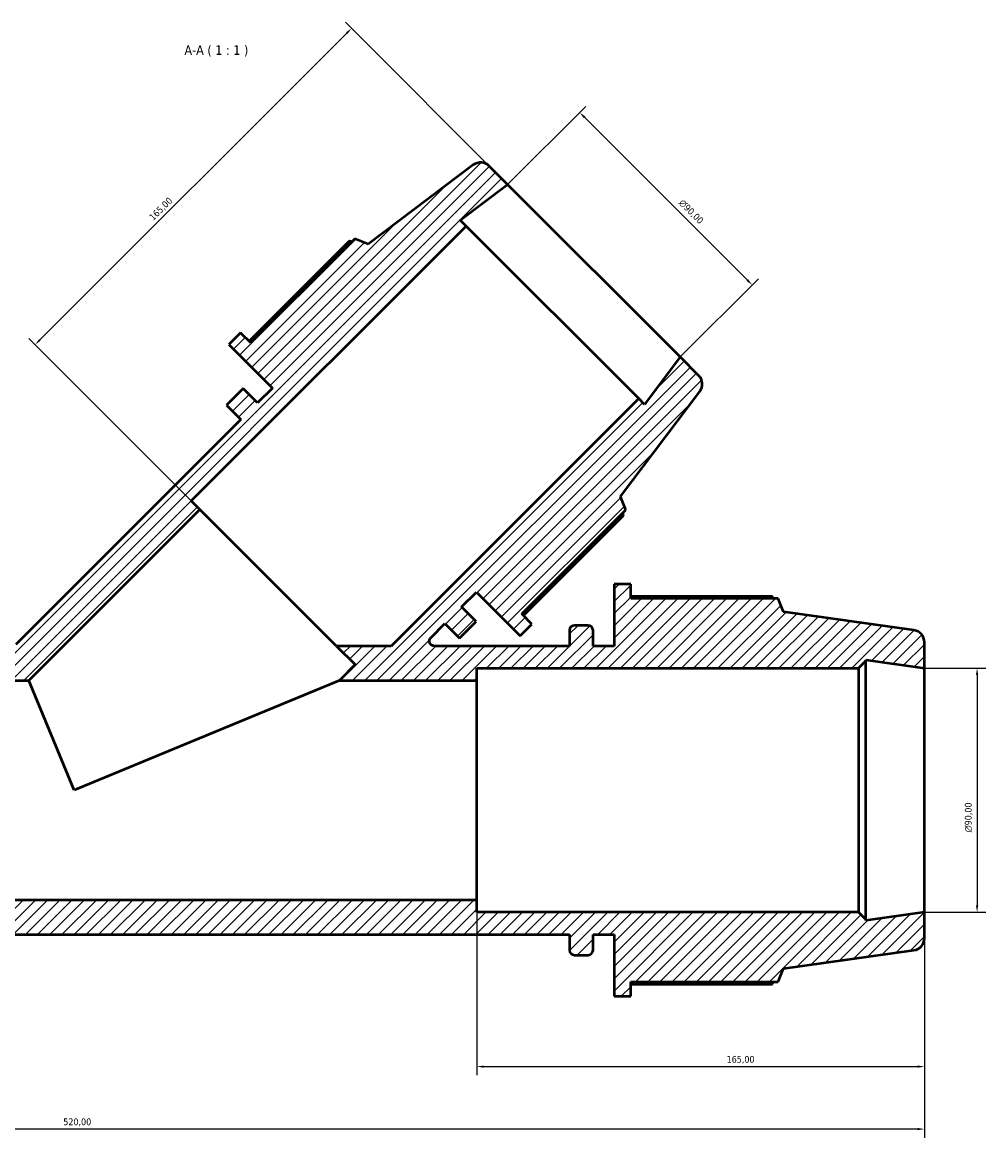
# Model space of a CAD drawing. Header units: millimetres. Extents: x -7 to 1648, y -196 to 1425.
# Tile 9 of 12: x 544 to 899, y 1013 to 1425. Entities that reach past the tile are written whole.
import ezdxf

# ---------------------------------------------------------------- set-up
doc = ezdxf.new("R2010")
doc.units = ezdxf.units.MM
for name, color, linetype, lineweight in [('Dimension (ISO)', 7, 'Continuous', 25), ('Hatch (ISO)', 7, 'Continuous', 18), ('Symbol (ISO)', 7, 'Continuous', 25), ('Visible (ISO)', 7, 'Continuous', 50)]:
    doc.layers.add(name, color=color, linetype=linetype, lineweight=lineweight)
doc.styles.add('Label Text (ISO)', font='tahoma.ttf')
doc.styles.add('Note Text (ISO)', font='tahoma.ttf')
doc.dimstyles.new('Default (ISO)', dxfattribs={"dimtxt": 2.5, "dimasz": 2.5, "dimexe": 3.175, "dimexo": 0, "dimgap": 0.762, "dimtad": 1, "dimrnd": 1e-08, "dimzin": 0, "dimtxsty": 'Note Text (ISO)', "dimcen": 0.09, "dimdle": 10, "dimclrd": 256, "dimclre": 256, "dimclrt": 256, "dimazin": 0, "dimtfac": 1.40208, "dimtmove": 0, "dimatfit": 3, "dimfxl": 1, "dimtolj": 1, "dimtzin": 0, "dimlwd": -1, "dimlwe": -1, "dimarcsym": 0})

# ---------------------------------------------------------------- blocks, each defined once
blk = doc.blocks.new('*D7')
at = {"layer": 'Defpoints', "color": 0, "transparency": 16777216}
for p in [(722.85, 1364.98), (813.05, 1327.9), (786.49, 1301.34)]:
    blk.add_point(p, dxfattribs=at)
at = {"layer": 'Dimension (ISO)', "transparency": 16777216}
for p, q in [((722.85, 1364.98), (751.65, 1393.78)), ((751.17, 1389.77), (811.28, 1329.67)), ((786.49, 1301.34), (815.29, 1330.14))]:
    blk.add_line(p, q, dxfattribs=at)
for points in [[(751.47, 1390.06), (750.88, 1389.48), (749.41, 1391.54)], [(811.57, 1329.96), (810.98, 1329.37), (813.05, 1327.9)]]:
    blk.add_solid(points, dxfattribs=at)
at = {"layer": 'Dimension (ISO)', "color": 232, "true_color": 0xca0064, "transparency": 16777216, "insert": (787.57, 1359.77), "char_height": 2.5, "attachment_point": 1, "rotation": 315, "style": 'Note Text (ISO)'}
blk.add_mtext('\\A1;\\fAIGDT|b0|i0;\\H2.5000;\\ln\\fTahoma|b0|i0;\\H2.5000;90,00', dxfattribs=at)
blk = doc.blocks.new('*D8')
at = {"layer": 'Defpoints', "color": 0, "transparency": 16777216}
for p in [(876.53, 1186.52), (876.53, 1096.52), (895.94, 1096.52)]:
    blk.add_point(p, dxfattribs=at)
at = {"layer": 'Dimension (ISO)', "transparency": 16777216}
for p, q in [((876.53, 1186.52), (899.12, 1186.52)), ((895.94, 1184.02), (895.94, 1099.02)), ((876.53, 1096.52), (899.12, 1096.52))]:
    blk.add_line(p, q, dxfattribs=at)
for points in [[(895.53, 1184.02), (896.36, 1184.02), (895.94, 1186.52)], [(895.53, 1099.02), (896.36, 1099.02), (895.94, 1096.52)]]:
    blk.add_solid(points, dxfattribs=at)
at = {"layer": 'Dimension (ISO)', "color": 232, "true_color": 0xca0064, "transparency": 16777216, "insert": (891.42, 1125.97), "char_height": 2.5, "attachment_point": 1, "rotation": 90, "style": 'Note Text (ISO)'}
blk.add_mtext('\\A1;\\fAIGDT|b0|i0;\\H2.5000;\\ln\\fTahoma|b0|i0;\\H2.5000;90,00', dxfattribs=at)
blk = doc.blocks.new('*D11')
at = {"layer": 'Defpoints', "color": 0, "transparency": 16777216}
for p in [(711.53, 1101.02), (876.53, 1096.52), (876.53, 1039.58)]:
    blk.add_point(p, dxfattribs=at)
at = {"layer": 'Dimension (ISO)', "transparency": 16777216}
for p, q in [((711.53, 1101.02), (711.53, 1036.4)), ((876.53, 1096.52), (876.53, 1036.4)), ((714.03, 1039.58), (874.03, 1039.58))]:
    blk.add_line(p, q, dxfattribs=at)
for points in [[(714.03, 1039.99), (714.03, 1039.16), (711.53, 1039.58)], [(874.03, 1039.99), (874.03, 1039.16), (876.53, 1039.58)]]:
    blk.add_solid(points, dxfattribs=at)
at = {"layer": 'Dimension (ISO)', "color": 232, "true_color": 0xca0064, "transparency": 16777216, "insert": (803.58, 1043.51), "char_height": 2.5, "attachment_point": 1, "style": 'Note Text (ISO)'}
blk.add_mtext('\\A1;165,00', dxfattribs=at)
blk = doc.blocks.new('*D12')
at = {"layer": 'Defpoints', "color": 0, "transparency": 16777216}
for p in [(722.85, 1364.98), (548.6, 1305.88), (609.36, 1245.12)]:
    blk.add_point(p, dxfattribs=at)
at = {"layer": 'Dimension (ISO)', "transparency": 16777216}
for p, q in [((722.85, 1364.98), (663.02, 1424.8)), ((663.5, 1420.79), (550.36, 1307.65)), ((609.36, 1245.12), (546.35, 1308.13))]:
    blk.add_line(p, q, dxfattribs=at)
for points in [[(663.21, 1421.08), (663.8, 1420.49), (665.27, 1422.55)], [(550.07, 1307.94), (550.66, 1307.35), (548.6, 1305.88)]]:
    blk.add_solid(points, dxfattribs=at)
at = {"layer": 'Dimension (ISO)', "color": 232, "true_color": 0xca0064, "transparency": 16777216, "insert": (590.4, 1353.24), "char_height": 2.5, "attachment_point": 1, "rotation": 45, "style": 'Note Text (ISO)'}
blk.add_mtext('\\A1;165,00', dxfattribs=at)
blk = doc.blocks.new('*D13')
at = {"layer": 'Defpoints', "color": 0, "transparency": 16777216}
for p in [(356.53, 1096.52), (876.53, 1096.52), (356.53, 1016.52)]:
    blk.add_point(p, dxfattribs=at)
at = {"layer": 'Dimension (ISO)', "transparency": 16777216}
for p, q in [((356.53, 1096.52), (356.53, 1013.35)), ((876.53, 1096.52), (876.53, 1013.35)), ((874.03, 1016.52), (359.03, 1016.52))]:
    blk.add_line(p, q, dxfattribs=at)
for points in [[(359.03, 1016.94), (359.03, 1016.11), (356.53, 1016.52)], [(874.03, 1016.94), (874.03, 1016.11), (876.53, 1016.52)]]:
    blk.add_solid(points, dxfattribs=at)
at = {"layer": 'Dimension (ISO)', "color": 232, "true_color": 0xca0064, "transparency": 16777216, "insert": (558.99, 1020.46), "char_height": 2.5, "attachment_point": 1, "style": 'Note Text (ISO)'}
blk.add_mtext('\\A1;520,00', dxfattribs=at)

msp = doc.modelspace()

# ---------------------------------------------------------------- hatches: boundary and pattern name
at = {"layer": 'Hatch (ISO)'}
h = msp.add_hatch(dxfattribs=at)
h.set_pattern_fill('ANSI31', color=256, scale=25.4, style=0)
h.set_pattern_definition([(45, (0, 0), (-2.245064, 2.245064), [])])
edge = h.paths.add_edge_path()
edge.add_ellipse((872.0312, 1086.9347), major_axis=(0.6263, -4.4562), ratio=1, start_angle=0, end_angle=82)
edge.add_line((876.5312, 1086.9347), (876.5312, 1096.5229))
edge.add_line((876.5312, 1096.5229), (854.8646, 1093.4779))
edge.add_line((854.8646, 1093.4779), (854.8646, 1093.8229))
edge.add_line((854.8646, 1093.8229), (852.1646, 1096.5229))
edge.add_line((852.1646, 1096.5229), (711.5312, 1096.5229))
edge.add_line((711.5312, 1096.5229), (711.5312, 1101.0229))
edge.add_line((711.5312, 1101.0229), (521.5312, 1101.0229))
edge.add_line((521.5312, 1101.0229), (521.5312, 1096.5229))
edge.add_line((521.5312, 1096.5229), (380.8979, 1096.5229))
edge.add_line((380.8979, 1096.5229), (378.1979, 1093.8229))
edge.add_line((378.1979, 1093.8229), (378.1979, 1093.4779))
edge.add_line((378.1979, 1093.4779), (356.5312, 1096.5229))
edge.add_line((356.5312, 1096.5229), (356.5312, 1086.9347))
edge.add_ellipse((361.0312, 1086.9347), major_axis=(-4.5, 0), ratio=1, start_angle=0, end_angle=82)
edge.add_line((360.4049, 1082.4785), (408.5312, 1075.7148))
edge.add_line((408.5312, 1075.7148), (410.4996, 1070.8429))
edge.add_line((410.4996, 1070.8429), (464.8512, 1070.8429))
edge.add_line((464.8512, 1070.8429), (464.8512, 1065.5229))
edge.add_line((464.8512, 1065.5229), (470.9312, 1065.5229))
edge.add_line((470.9312, 1065.5229), (470.9312, 1088.3229))
edge.add_line((470.9312, 1088.3229), (478.7312, 1088.3229))
edge.add_line((478.7312, 1088.3229), (478.7312, 1082.5229))
edge.add_ellipse((480.5312, 1082.5229), major_axis=(-1.8, 0), ratio=1, start_angle=0, end_angle=90)
edge.add_line((480.5312, 1080.7229), (485.5979, 1080.7229))
edge.add_ellipse((485.5979, 1082.5229), major_axis=(0, -1.8), ratio=1, start_angle=0, end_angle=90)
edge.add_line((487.3979, 1082.5229), (487.3979, 1088.3229))
edge.add_line((487.3979, 1088.3229), (745.6646, 1088.3229))
edge.add_line((745.6646, 1088.3229), (745.6646, 1082.5229))
edge.add_ellipse((747.4646, 1082.5229), major_axis=(-1.8, 0), ratio=1, start_angle=0, end_angle=90)
edge.add_line((747.4646, 1080.7229), (752.5312, 1080.7229))
edge.add_ellipse((752.5312, 1082.5229), major_axis=(0, -1.8), ratio=1, start_angle=0, end_angle=90)
edge.add_line((754.3312, 1082.5229), (754.3312, 1088.3229))
edge.add_line((754.3312, 1088.3229), (762.1312, 1088.3229))
edge.add_line((762.1312, 1088.3229), (762.1312, 1065.5229))
edge.add_line((762.1312, 1065.5229), (768.2112, 1065.5229))
edge.add_line((768.2112, 1065.5229), (768.2112, 1070.8429))
edge.add_line((768.2112, 1070.8429), (822.5629, 1070.8429))
edge.add_line((822.5629, 1070.8429), (824.5312, 1075.7148))
edge.add_line((824.5312, 1075.7148), (872.6575, 1082.4785))
edge = h.paths.add_edge_path()
edge.add_line((619.1367, 1283.6126), (624.5107, 1278.2386))
edge.add_line((624.5107, 1278.2386), (541.5223, 1195.2501))
edge.add_spline(control_points=[(541.5223, 1195.2501), (541.3537, 1195.0816), (541.1534, 1194.9482), (540.716, 1194.7687), (540.4839, 1194.7229), (540.2495, 1194.7229)], knot_values=[-0.14182439, -0.14182439, -0.14182439, -0.14182439, -0.07031601, -0.07031601, 0, 0, 0, 0], degree=3, periodic=0)
edge.add_line((540.2495, 1194.7229), (487.3979, 1194.7229))
edge.add_line((487.3979, 1194.7229), (487.3979, 1200.5229))
edge.add_ellipse((485.5979, 1200.5229), major_axis=(1.8, 0), ratio=1, start_angle=0, end_angle=90)
edge.add_line((485.5979, 1202.3229), (480.5312, 1202.3229))
edge.add_ellipse((480.5312, 1200.5229), major_axis=(0, 1.8), ratio=1, start_angle=0, end_angle=90)
edge.add_line((478.7312, 1200.5229), (478.7312, 1194.7229))
edge.add_line((478.7312, 1194.7229), (470.9312, 1194.7229))
edge.add_line((470.9312, 1194.7229), (470.9312, 1217.5229))
edge.add_line((470.9312, 1217.5229), (464.8512, 1217.5229))
edge.add_line((464.8512, 1217.5229), (464.8512, 1212.2029))
edge.add_line((464.8512, 1212.2029), (410.4996, 1212.2029))
edge.add_line((410.4996, 1212.2029), (408.5312, 1207.331))
edge.add_line((408.5312, 1207.331), (360.4049, 1200.5673))
edge.add_ellipse((361.0312, 1196.1111), major_axis=(-0.6263, 4.4562), ratio=1, start_angle=0, end_angle=82)
edge.add_line((356.5312, 1196.1111), (356.5312, 1186.5229))
edge.add_line((356.5312, 1186.5229), (378.1979, 1189.568))
edge.add_line((378.1979, 1189.568), (378.1979, 1189.2229))
edge.add_line((378.1979, 1189.2229), (380.8979, 1186.5229))
edge.add_line((380.8979, 1186.5229), (521.5312, 1186.5229))
edge.add_line((521.5312, 1186.5229), (521.5312, 1182.0229))
edge.add_line((521.5312, 1182.0229), (546.2556, 1182.0229))
edge.add_line((546.2556, 1182.0229), (609.355, 1245.1224))
edge.add_line((609.355, 1245.1224), (606.173, 1248.3044))
edge.add_line((606.173, 1248.3044), (707.525, 1349.6563))
edge.add_line((707.525, 1349.6563), (705.3718, 1351.8095))
edge.add_line((705.3718, 1351.8095), (722.8457, 1364.977))
edge.add_line((722.8457, 1364.977), (716.0658, 1371.7569))
edge.add_ellipse((712.8838, 1368.5749), major_axis=(3.182, 3.182), ratio=1, start_angle=0, end_angle=82)
edge.add_line((710.1756, 1372.1687), (671.3625, 1342.921))
edge.add_line((671.3625, 1342.921), (666.5258, 1344.9741))
edge.add_line((666.5258, 1344.9741), (628.0934, 1306.5417))
edge.add_line((628.0934, 1306.5417), (624.3316, 1310.3035))
edge.add_line((624.3316, 1310.3035), (620.0323, 1306.0043))
edge.add_line((620.0323, 1306.0043), (636.1544, 1289.8822))
edge.add_line((636.1544, 1289.8822), (630.6389, 1284.3668))
edge.add_line((630.6389, 1284.3668), (625.2649, 1289.7408))
edge.add_line((625.2649, 1289.7408), (619.1367, 1283.6126))
edge = h.paths.add_edge_path()
edge.add_line((699.7468, 1203.0024), (705.1209, 1197.6284))
edge.add_line((705.1209, 1197.6284), (711.2491, 1203.7566))
edge.add_line((711.2491, 1203.7566), (705.8751, 1209.1306))
edge.add_line((705.8751, 1209.1306), (711.3905, 1214.6461))
edge.add_line((711.3905, 1214.6461), (727.5126, 1198.524))
edge.add_line((727.5126, 1198.524), (731.8118, 1202.8233))
edge.add_line((731.8118, 1202.8233), (728.05, 1206.5851))
edge.add_line((728.05, 1206.5851), (766.4824, 1245.0175))
edge.add_line((766.4824, 1245.0175), (764.4293, 1249.8543))
edge.add_line((764.4293, 1249.8543), (793.677, 1288.6673))
edge.add_ellipse((790.0832, 1291.3755), major_axis=(3.5939, -2.7082), ratio=1, start_angle=0, end_angle=82)
edge.add_line((793.2652, 1294.5575), (786.4853, 1301.3374))
edge.add_line((786.4853, 1301.3374), (773.3178, 1283.8635))
edge.add_line((773.3178, 1283.8635), (771.1646, 1286.0167))
edge.add_line((771.1646, 1286.0167), (679.8708, 1194.7229))
edge.add_line((679.8708, 1194.7229), (659.7545, 1194.7229))
edge.add_line((659.7545, 1194.7229), (666.6307, 1187.8467))
edge.add_line((666.6307, 1187.8467), (660.8069, 1182.0229))
edge.add_line((660.8069, 1182.0229), (711.5312, 1182.0229))
edge.add_line((711.5312, 1182.0229), (711.5312, 1186.5229))
edge.add_line((711.5312, 1186.5229), (852.1646, 1186.5229))
edge.add_line((852.1646, 1186.5229), (854.8646, 1189.2229))
edge.add_line((854.8646, 1189.2229), (854.8646, 1189.568))
edge.add_line((854.8646, 1189.568), (876.5312, 1186.5229))
edge.add_line((876.5312, 1186.5229), (876.5312, 1196.1111))
edge.add_ellipse((872.0312, 1196.1111), major_axis=(4.5, 0), ratio=1, start_angle=0, end_angle=82)
edge.add_line((872.6575, 1200.5673), (824.5312, 1207.331))
edge.add_line((824.5312, 1207.331), (822.5629, 1212.2029))
edge.add_line((822.5629, 1212.2029), (768.2112, 1212.2029))
edge.add_line((768.2112, 1212.2029), (768.2112, 1217.5229))
edge.add_line((768.2112, 1217.5229), (762.1312, 1217.5229))
edge.add_line((762.1312, 1217.5229), (762.1312, 1194.7229))
edge.add_line((762.1312, 1194.7229), (754.3312, 1194.7229))
edge.add_line((754.3312, 1194.7229), (754.3312, 1200.5229))
edge.add_ellipse((752.5312, 1200.5229), major_axis=(1.8, 0), ratio=1, start_angle=0, end_angle=90)
edge.add_line((752.5312, 1202.3229), (747.4646, 1202.3229))
edge.add_ellipse((747.4646, 1200.5229), major_axis=(0, 1.8), ratio=1, start_angle=0, end_angle=90)
edge.add_line((745.6646, 1200.5229), (745.6646, 1194.7229))
edge.add_line((745.6646, 1194.7229), (695.813, 1194.7229))
edge.add_spline(control_points=[(695.813, 1194.7229), (695.6901, 1194.7229), (695.5676, 1194.7355), (695.3271, 1194.7854), (695.2097, 1194.8226), (694.8819, 1194.9647), (694.6871, 1195.099), (694.36, 1195.4348), (694.2308, 1195.6331), (694.0557, 1196.0679), (694.0115, 1196.3004), (694.0145, 1196.7691), (694.0618, 1197.001), (694.2427, 1197.4335), (694.3744, 1197.63), (694.5402, 1197.7957)], knot_values=[-0.42528266, -0.42528266, -0.42528266, -0.42528266, -0.38843134, -0.38843134, -0.35158003, -0.35158003, -0.28126402, -0.28126402, -0.21094802, -0.21094802, -0.14063201, -0.14063201, -0.07031601, -0.07031601, 0, 0, 0, 0], degree=3, periodic=0)
edge.add_line((694.5402, 1197.7957), (699.7468, 1203.0024))

# ---------------------------------------------------------------- linework, layer by layer
at = {"layer": 'Visible (ISO)'}
for p, q in [((710.1756, 1372.1687), (671.3625, 1342.921)), ((722.8457, 1364.977), (716.0658, 1371.7569)), ((705.3718, 1351.8095), (722.8457, 1364.977)), ((786.4853, 1301.3374), (722.8457, 1364.977)), ((606.173, 1248.3044), (707.525, 1349.6563)), ((707.525, 1349.6563), (705.3718, 1351.8095)), ((771.1646, 1286.0167), (707.525, 1349.6563)), ((664.4186, 1344.0415), (627.5061, 1307.129)), ((666.5258, 1344.9741), (628.0934, 1306.5417)), ((671.3625, 1342.921), (666.5258, 1344.9741)), ((624.3316, 1310.3035), (620.0323, 1306.0043)), ((628.0934, 1306.5417), (624.3316, 1310.3035)), ((620.0323, 1306.0043), (636.1544, 1289.8822)), ((786.4853, 1301.3374), (773.3178, 1283.8635)), ((793.2652, 1294.5575), (786.4853, 1301.3374)), ((625.2649, 1289.7408), (619.1367, 1283.6126)), ((630.6389, 1284.3668), (625.2649, 1289.7408)), ((636.1544, 1289.8822), (630.6389, 1284.3668)), ((764.4293, 1249.8543), (793.677, 1288.6673)), ((771.1646, 1286.0167), (679.8708, 1194.7229)), ((773.3178, 1283.8635), (771.1646, 1286.0167)), ((619.1367, 1283.6126), (624.5107, 1278.2386)), ((624.5107, 1278.2386), (541.5223, 1195.2501)), ((609.355, 1245.1224), (606.173, 1248.3044)), ((766.4824, 1245.0175), (764.4293, 1249.8543)), ((546.2556, 1182.0229), (609.355, 1245.1224)), ((659.7545, 1194.7229), (609.355, 1245.1224)), ((728.05, 1206.5851), (766.4824, 1245.0175)), ((728.6373, 1205.9978), (765.5498, 1242.9103)), ((705.8751, 1209.1306), (711.3905, 1214.6461)), ((711.3905, 1214.6461), (727.5126, 1198.524)), ((768.2112, 1217.5229), (762.1312, 1217.5229)), ((762.1312, 1217.5229), (762.1312, 1194.7229)), ((768.2112, 1212.2029), (768.2112, 1217.5229)), ((820.4134, 1213.0335), (768.2112, 1213.0335)), ((822.5629, 1212.2029), (768.2112, 1212.2029)), ((824.5312, 1207.331), (822.5629, 1212.2029)), ((711.2491, 1203.7566), (705.8751, 1209.1306)), ((731.8118, 1202.8233), (728.05, 1206.5851)), ((872.6575, 1200.5673), (824.5312, 1207.331)), ((694.5402, 1197.7957), (699.7468, 1203.0024)), ((699.7468, 1203.0024), (705.1209, 1197.6284)), ((705.1209, 1197.6284), (711.2491, 1203.7566)), ((727.5126, 1198.524), (731.8118, 1202.8233)), ((752.5312, 1202.3229), (747.4646, 1202.3229)), ((745.6646, 1200.5229), (745.6646, 1194.7229)), ((754.3312, 1194.7229), (754.3312, 1200.5229)), ((679.8708, 1194.7229), (659.7545, 1194.7229)), ((659.7545, 1194.7229), (666.6307, 1187.8467)), ((745.6646, 1194.7229), (695.813, 1194.7229)), ((762.1312, 1194.7229), (754.3312, 1194.7229)), ((876.5312, 1186.5229), (876.5312, 1196.1111)), ((852.1646, 1186.5229), (854.8646, 1189.2229)), ((854.8646, 1189.2229), (854.8646, 1189.568)), ((854.8646, 1189.568), (876.5312, 1186.5229)), ((854.8646, 1093.8229), (854.8646, 1189.2229)), ((666.6307, 1187.8467), (660.8069, 1182.0229)), ((711.5312, 1182.0229), (711.5312, 1186.5229)), ((711.5312, 1186.5229), (852.1646, 1186.5229)), ((852.1646, 1186.5229), (852.1646, 1096.5229)), ((876.5312, 1096.5229), (876.5312, 1186.5229)), ((521.5312, 1182.0229), (546.2556, 1182.0229)), ((563.0312, 1141.5229), (546.2556, 1182.0229)), ((660.8069, 1182.0229), (563.0312, 1141.5229)), ((660.8069, 1182.0229), (711.5312, 1182.0229)), ((711.5312, 1101.0229), (711.5312, 1182.0229)), ((711.5312, 1101.0229), (521.5312, 1101.0229)), ((711.5312, 1096.5229), (711.5312, 1101.0229)), ((852.1646, 1096.5229), (711.5312, 1096.5229)), ((854.8646, 1093.8229), (852.1646, 1096.5229)), ((876.5312, 1096.5229), (854.8646, 1093.4779)), ((876.5312, 1086.9347), (876.5312, 1096.5229)), ((854.8646, 1093.4779), (854.8646, 1093.8229)), ((487.3979, 1088.3229), (745.6646, 1088.3229)), ((745.6646, 1088.3229), (745.6646, 1082.5229)), ((754.3312, 1082.5229), (754.3312, 1088.3229)), ((754.3312, 1088.3229), (762.1312, 1088.3229)), ((762.1312, 1088.3229), (762.1312, 1065.5229)), ((824.5312, 1075.7148), (872.6575, 1082.4785)), ((747.4646, 1080.7229), (752.5312, 1080.7229)), ((822.5629, 1070.8429), (824.5312, 1075.7148)), ((768.2112, 1065.5229), (768.2112, 1070.8429)), ((768.2112, 1070.8429), (822.5629, 1070.8429)), ((768.2112, 1070.0124), (820.4134, 1070.0124)), ((762.1312, 1065.5229), (768.2112, 1065.5229))]:
    msp.add_line(p, q, dxfattribs=at)
for centre, radius, start, end in [((712.8838, 1368.5749), 4.5, 45, 127), ((790.0832, 1291.3755), 4.5, 323, 45), ((747.4646, 1200.5229), 1.8, 90, 180), ((752.5312, 1200.5229), 1.8, 0, 90), ((872.0312, 1196.1111), 4.5, 0, 82), ((872.0312, 1086.9347), 4.5, 278, 0), ((747.4646, 1082.5229), 1.8, 180, 270), ((752.5312, 1082.5229), 1.8, 270, 0)]:
    msp.add_arc(centre, radius, start, end, dxfattribs=at)
for points, weights in [([(665.3843, 1343.8326), (664.9072, 1343.9377), (664.4186, 1344.0415)], [2.42550904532, 2.41311555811, 2.40042970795]), ([(765.5498, 1242.9103), (765.446, 1243.3989), (765.3409, 1243.876)], [2.39104022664, 2.40367645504, 2.41602146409]), ([(820.9486, 1212.2029), (820.6855, 1212.6145), (820.4134, 1213.0335)], [1.00115528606, 1.000651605, 1]), ([(820.4134, 1070.0124), (820.6855, 1070.4313), (820.9486, 1070.8429)], [1, 1.000651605, 1.00115528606])]:
    msp.add_rational_spline(points, weights, degree=2, dxfattribs=at)
msp.add_open_spline([(695.813, 1194.7229), (695.6901, 1194.7229), (695.5676, 1194.7355), (695.3271, 1194.7854), (695.2097, 1194.8226), (694.8819, 1194.9647), (694.6871, 1195.099), (694.36, 1195.4348), (694.2308, 1195.6331), (694.0557, 1196.0679), (694.0115, 1196.3004), (694.0145, 1196.7691), (694.0618, 1197.001), (694.2427, 1197.4335), (694.3744, 1197.63), (694.5402, 1197.7957)], degree=3, knots=[-0.425282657, -0.425282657, -0.425282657, -0.425282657, -0.388431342, -0.388431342, -0.351580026, -0.351580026, -0.281264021, -0.281264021, -0.210948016, -0.210948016, -0.14063201, -0.14063201, -0.070316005, -0.070316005, 0, 0, 0, 0], dxfattribs=at)

# ---------------------------------------------------------------- texts
at = {"layer": 'Symbol (ISO)', "insert": (603.6689, 1412.164), "char_height": 3.5, "attachment_point": 7, "style": 'Label Text (ISO)'}
msp.add_mtext('A-A ( 1 : 1 )', dxfattribs=at)

# ---------------------------------------------------------------- dimensions: what is measured, and where the dimension line sits
at = {"layer": 'Dimension (ISO)'}
for base, p1, p2, angle, picture, middle in [((548.597, 1305.8804), (722.8457, 1364.977), (609.355, 1245.1224), 225, '*D12', (596.6803, 1353.9636)), ((876.5312, 1039.577), (711.5312, 1101.0229), (876.5312, 1096.5229), 180, '*D11', (808.5312, 1039.577)), ((356.5312, 1016.5229), (876.5312, 1096.5229), (356.5312, 1096.5229), 180, '*D13', (564.0312, 1016.5229))]:
    dim = msp.add_linear_dim(base=base, p1=p1, p2=p2, angle=angle, dimstyle='Default (ISO)', override={"dimdec": 2, "dimtp": 0, "dimtm": 0, "dimtdec": 2, "dimtofl": 0, "dimatfit": 1}, dxfattribs=at)
    dim.commit()
    dim.dimension.update_dxf_attribs({"geometry": picture, "text_midpoint": middle, "dimtype": 160})
for base, p1, p2, angle, picture, middle in [((813.046, 1327.8981), (722.8457, 1364.977), (786.4853, 1301.3374), 135, '*D7', (788.2973, 1352.6468)), ((895.9427, 1096.5229), (876.5312, 1186.5229), (876.5312, 1096.5229), 90, '*D8', (895.9427, 1131.5229))]:
    dim = msp.add_linear_dim(base=base, p1=p1, p2=p2, angle=angle, text='\\fAIGDT|b0|i0;\\H2.5000;\\ln\\fTahoma|b0|i0;\\H2.5000;<>', dimstyle='Default (ISO)', override={"dimdec": 2, "dimtp": 0, "dimtm": 0, "dimtdec": 2, "dimtofl": 0, "dimatfit": 1}, dxfattribs=at)
    dim.commit()
    dim.dimension.update_dxf_attribs({"geometry": picture, "text_midpoint": middle, "dimtype": 160})

doc.saveas('drawing.dxf')
